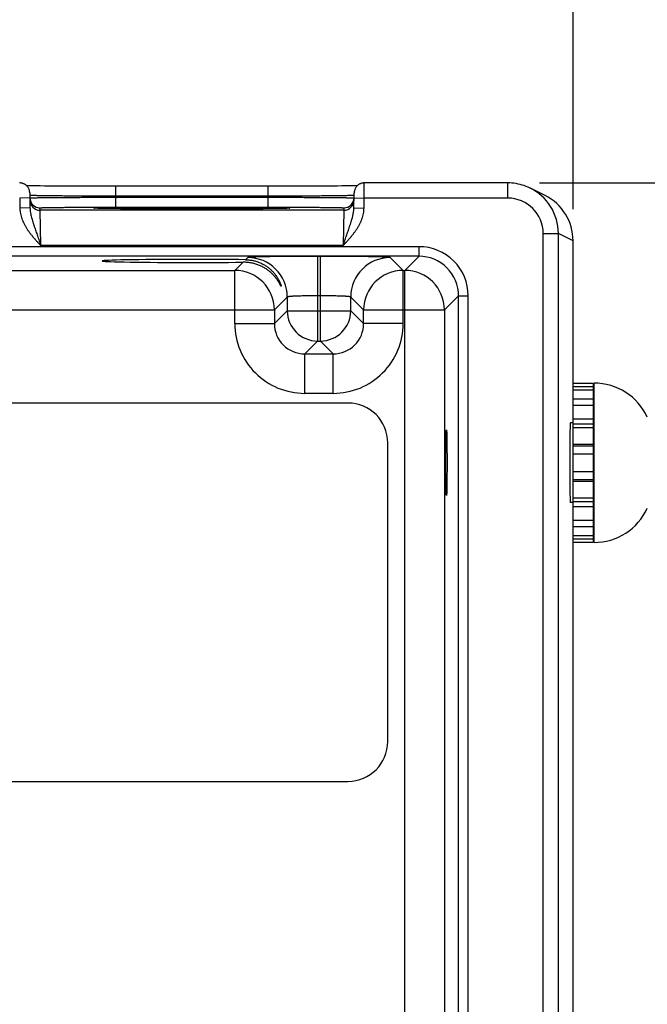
# Model space of a CAD drawing. Header units: inches. Extents: x 0 to 34, y 0 to 22.
# Tile 24 of 70: x 13.2 to 14.4, y 16.2 to 18.1. Entities that reach past the tile are written whole.
import ezdxf

# ---------------------------------------------------------------- set-up
doc = ezdxf.new("R2010")
doc.units = ezdxf.units.IN
doc.header["$LTSCALE"] = 1.87
doc.header["$MEASUREMENT"] = 0
doc.layers.get('0').update_dxf_attribs({"linetype": 'CONTINUOUS'})
doc.layers.add('DIMENSIONS', color=7, linetype='CONTINUOUS')
doc.styles.get("Standard").update_dxf_attribs({"font": 'txt', "width": 0.8})
doc.dimstyles.new('DIMSTYLE_1', dxfattribs={"dimtxt": 0.125, "dimasz": 0.18, "dimexe": 0.18, "dimexo": 0.0625, "dimgap": 0.09, "dimtad": 0, "dimtih": 1, "dimtoh": 1, "dimdec": 3, "dimzin": 4, "dimdsep": 46, "dimtxsty": 'STANDARD', "dimblk": '_FILLED', "dimblk1": '_FILLED', "dimblk2": '_FILLED', "dimcen": 0.09, "dimadec": 0, "dimazin": 0, "dimtp": 0.01, "dimtm": 0.01, "dimtfac": 1, "dimtdec": 3, "dimtofl": 0, "dimtmove": 0, "dimatfit": 3, "dimldrblk": '_FILLED', "dimfxl": 1, "dimtolj": 1, "dimtzin": 4, "dimarcsym": 0})

# ---------------------------------------------------------------- blocks, each defined once
blk = doc.blocks.new('*D12')
at = {"layer": 'DIMENSIONS', "color": 2, "linetype": 'CONTINUOUS'}
blk.add_line((14.2777, 17.7327), (14.2777, 18.4721), dxfattribs=at)
at = {"layer": 'DIMENSIONS', "color": 2, "linetype": 'CONTINUOUS', "insert": (14.2152, 18.5346), "char_height": 0.125, "width": 1.425, "attachment_point": 1, "rotation": 90, "line_spacing_factor": 0.9}
blk.add_mtext('7.014{\\Ftxt.shx;\\W1.000000;\\H0.125000; }[178.15]', dxfattribs=at)
blk = doc.blocks.new('_FILLED')
at = {"color": 0, "linetype": 'BYBLOCK'}
blk.add_solid([(0, 0), (-1, 0.174), (-1, -0.174)], dxfattribs=at)
blk = doc.blocks.new('*D19')
at = {"layer": 'DIMENSIONS', "color": 2, "linetype": 'CONTINUOUS'}
blk.add_line((13.2616, 15.9357), (15.117, 15.9357), dxfattribs=at)
at = {"layer": 'DIMENSIONS', "color": 2, "linetype": 'CONTINUOUS', "insert": (15.1795, 15.9982), "char_height": 0.125, "width": 1.325, "attachment_point": 1, "line_spacing_factor": 0.9}
blk.add_mtext('1.849{\\Ftxt.shx;\\W1.000000;\\H0.125000; }[46.96]', dxfattribs=at)
blk = doc.blocks.new('*D20')
at = {"layer": 'DIMENSIONS', "color": 2, "linetype": 'CONTINUOUS'}
blk.add_line((14.2112, 17.7846), (15.117, 17.7846), dxfattribs=at)
at = {"layer": 'DIMENSIONS', "color": 2, "linetype": 'CONTINUOUS', "insert": (15.1795, 17.8471), "char_height": 0.125, "width": 0.825, "attachment_point": 1, "line_spacing_factor": 0.9}
blk.add_mtext('.000{\\Ftxt.shx;\\W1.000000;\\H0.125000; }[0]', dxfattribs=at)
blk = doc.blocks.new('*D21')
at = {"layer": 'DIMENSIONS', "color": 2, "linetype": 'CONTINUOUS'}
blk.add_line((14.2112, 14.3162), (15.117, 14.3162), dxfattribs=at)
at = {"layer": 'DIMENSIONS', "color": 2, "linetype": 'CONTINUOUS', "insert": (15.1795, 14.3787), "char_height": 0.125, "width": 1.225, "attachment_point": 1, "line_spacing_factor": 0.9}
blk.add_mtext('3.468{\\Ftxt.shx;\\W1.000000;\\H0.125000; }[88.1]', dxfattribs=at)

msp = doc.modelspace()

# ---------------------------------------------------------------- linework, layer by layer
at = {"color": 7, "linetype": 'CONTINUOUS'}
for p, q in [((13.1991, 17.779), (13.1981, 17.779)), ((13.2025, 17.7789), (13.1991, 17.779)), ((13.2066, 17.7788), (13.2025, 17.7789)), ((13.2114, 17.7788), (13.2066, 17.7788)), ((13.2173, 17.7787), (13.2114, 17.7788)), ((13.2246, 17.7786), (13.2173, 17.7787)), ((13.2335, 17.7785), (13.2246, 17.7786)), ((13.2441, 17.7784), (13.2335, 17.7785)), ((13.2522, 17.7783), (13.2441, 17.7784)), ((13.2616, 17.7783), (13.2522, 17.7783)), ((13.2724, 17.7782), (13.2616, 17.7783)), ((13.2841, 17.7782), (13.2724, 17.7782)), ((13.2961, 17.7781), (13.2841, 17.7782)), ((13.3086, 17.7781), (13.2961, 17.7781)), ((13.3214, 17.778), (13.3086, 17.7781)), ((13.3344, 17.778), (13.3214, 17.778)), ((13.3477, 17.778), (13.3344, 17.778)), ((13.3611, 17.778), (13.3477, 17.778)), ((13.3743, 17.778), (13.3611, 17.778)), ((13.6816, 17.778), (13.3743, 17.778)), ((13.3743, 17.7583), (13.3743, 17.778)), ((13.6751, 17.7583), (13.6751, 17.778)), ((13.6951, 17.778), (13.6816, 17.778)), ((13.7084, 17.778), (13.6951, 17.778)), ((13.7216, 17.778), (13.7084, 17.778)), ((13.7348, 17.778), (13.7216, 17.778)), ((13.7471, 17.7781), (13.7348, 17.778)), ((13.758, 17.7781), (13.7471, 17.7781)), ((13.7717, 17.7782), (13.758, 17.7781)), ((13.7832, 17.7783), (13.7717, 17.7782)), ((13.7933, 17.7783), (13.7832, 17.7783)), ((13.8021, 17.7784), (13.7933, 17.7783)), ((13.8122, 17.7785), (13.8021, 17.7784)), ((13.8206, 17.7786), (13.8122, 17.7785)), ((13.8278, 17.7786), (13.8206, 17.7786)), ((13.834, 17.7787), (13.8278, 17.7786)), ((13.8392, 17.7788), (13.834, 17.7787)), ((13.8436, 17.7789), (13.8392, 17.7788)), ((13.848, 17.7789), (13.8436, 17.7789)), ((13.8513, 17.779), (13.848, 17.7789)), ((13.865, 17.7546), (13.8652, 17.7846)), ((14.1487, 17.7846), (13.8652, 17.7846)), ((14.1487, 17.7546), (14.1487, 17.7846)), ((14.2224, 17.7596), (14.1934, 17.7741)), ((13.2044, 17.755), (13.1844, 17.7546)), ((13.1844, 17.7546), (13.1847, 17.7349)), ((13.2042, 17.765), (13.2047, 17.7352)), ((13.2044, 17.7599), (13.2043, 17.76)), ((13.2044, 17.7551), (13.2045, 17.7551)), ((13.6751, 17.7583), (13.3743, 17.7583)), ((13.3743, 17.7583), (13.3743, 17.7564)), ((13.3743, 17.7564), (13.6751, 17.7564)), ((13.3743, 17.7367), (13.3743, 17.7564)), ((13.6751, 17.7583), (13.6751, 17.7564)), ((13.6751, 17.7367), (13.6751, 17.7564)), ((13.8447, 17.7352), (13.8452, 17.765)), ((13.8449, 17.7551), (13.845, 17.7551)), ((13.8451, 17.76), (13.845, 17.7599)), ((13.845, 17.755), (13.865, 17.7546)), ((13.8647, 17.7349), (13.865, 17.7546)), ((14.1487, 17.7546), (13.865, 17.7546)), ((13.2047, 17.7352), (13.1847, 17.7349)), ((13.2245, 17.7307), (13.2244, 17.7354)), ((13.3336, 17.7346), (13.3334, 17.7346)), ((13.3338, 17.7346), (13.3336, 17.7346)), ((13.3341, 17.7346), (13.3338, 17.7346)), ((13.3345, 17.7346), (13.3341, 17.7346)), ((13.3352, 17.7345), (13.3345, 17.7346)), ((13.3361, 17.7345), (13.3352, 17.7345)), ((13.3372, 17.7345), (13.3361, 17.7345)), ((13.3391, 17.7344), (13.3372, 17.7345)), ((13.3415, 17.7343), (13.3391, 17.7344)), ((13.3445, 17.7343), (13.3415, 17.7343)), ((13.3482, 17.7342), (13.3445, 17.7343)), ((13.3529, 17.7341), (13.3482, 17.7342)), ((13.3587, 17.734), (13.3529, 17.7341)), ((13.3641, 17.7339), (13.3587, 17.734)), ((13.3705, 17.7339), (13.3641, 17.7339)), ((13.3783, 17.7338), (13.3705, 17.7339)), ((13.3743, 17.7367), (13.6751, 17.7367)), ((13.388, 17.7337), (13.3783, 17.7338)), ((13.3958, 17.7336), (13.388, 17.7337)), ((13.4049, 17.7336), (13.3958, 17.7336)), ((13.4155, 17.7335), (13.4049, 17.7336)), ((13.4271, 17.7334), (13.4155, 17.7335)), ((13.4391, 17.7334), (13.4271, 17.7334)), ((13.4516, 17.7333), (13.4391, 17.7334)), ((13.4644, 17.7333), (13.4516, 17.7333)), ((13.4776, 17.7332), (13.4644, 17.7333)), ((13.4909, 17.7332), (13.4776, 17.7332)), ((13.5045, 17.7332), (13.4909, 17.7332)), ((13.5181, 17.7332), (13.5045, 17.7332)), ((13.5313, 17.7332), (13.5181, 17.7332)), ((13.5449, 17.7332), (13.5313, 17.7332)), ((13.5585, 17.7332), (13.5449, 17.7332)), ((13.5718, 17.7332), (13.5585, 17.7332)), ((13.5849, 17.7333), (13.5718, 17.7332)), ((13.5978, 17.7333), (13.5849, 17.7333)), ((13.6104, 17.7334), (13.5978, 17.7333)), ((13.6222, 17.7334), (13.6104, 17.7334)), ((13.6329, 17.7335), (13.6222, 17.7334)), ((13.6421, 17.7335), (13.6329, 17.7335)), ((13.6535, 17.7336), (13.6421, 17.7335)), ((13.6626, 17.7337), (13.6535, 17.7336)), ((13.6704, 17.7338), (13.6626, 17.7337)), ((13.6771, 17.7338), (13.6704, 17.7338)), ((13.683, 17.7339), (13.6771, 17.7338)), ((13.6898, 17.734), (13.683, 17.7339)), ((13.6954, 17.7341), (13.6898, 17.734)), ((13.7001, 17.7342), (13.6954, 17.7341)), ((13.7029, 17.7342), (13.7001, 17.7342)), ((13.7061, 17.7343), (13.7029, 17.7342)), ((13.7092, 17.7344), (13.7061, 17.7343)), ((13.7114, 17.7344), (13.7092, 17.7344)), ((13.7127, 17.7345), (13.7114, 17.7344)), ((13.7138, 17.7345), (13.7127, 17.7345)), ((13.7145, 17.7346), (13.7138, 17.7345)), ((13.7151, 17.7346), (13.7145, 17.7346)), ((13.7154, 17.7346), (13.7151, 17.7346)), ((13.7157, 17.7346), (13.7154, 17.7346)), ((13.7159, 17.7346), (13.7157, 17.7346)), ((13.716, 17.7347), (13.7159, 17.7346)), ((13.7161, 17.7347), (13.716, 17.7347)), ((13.825, 17.7354), (13.8249, 17.7307)), ((13.8447, 17.7352), (13.8647, 17.7349)), ((13.8249, 17.7307), (13.2245, 17.7307)), ((13.226, 17.6607), (13.2245, 17.7307)), ((13.8249, 17.7307), (13.8234, 17.6607)), ((14.2187, 17.6846), (14.2487, 17.6846)), ((14.2187, 14.4162), (14.2187, 17.6846)), ((14.2777, 17.6701), (14.2487, 17.6846)), ((14.2487, 14.4162), (14.2487, 17.6846)), ((13.9734, 17.6586), (10.3032, 17.6586)), ((13.8234, 17.6607), (13.226, 17.6607)), ((13.9734, 17.6396), (13.9734, 17.6586)), ((14.2777, 14.4306), (14.2777, 17.6702)), ((13.9734, 17.6396), (10.3032, 17.6396)), ((13.6349, 17.6371), (13.6307, 17.6329)), ((13.7785, 17.6395), (13.7729, 17.6395)), ((13.7729, 17.6395), (13.7729, 17.4721)), ((13.7785, 17.4721), (13.7785, 17.6395)), ((13.9418, 17.6118), (13.9165, 17.6371)), ((13.9734, 17.6396), (13.9456, 17.6118)), ((13.6257, 17.6279), (13.6096, 17.6118)), ((13.0118, 17.6118), (13.6096, 17.6118)), ((13.6096, 17.5067), (13.6096, 17.6118)), ((13.9418, 17.6118), (13.9456, 17.6118)), ((13.9418, 17.5067), (13.9418, 17.6118)), ((13.9456, 14.489), (13.9456, 17.6118)), ((13.7129, 17.5591), (13.6875, 17.5338)), ((13.7129, 17.5591), (13.7129, 17.5321)), ((13.7785, 17.5615), (13.7729, 17.5615)), ((13.8385, 17.5321), (13.8385, 17.5591)), ((13.8638, 17.5338), (13.8385, 17.5591)), ((14.0514, 17.5616), (14.0235, 17.5338)), ((14.0514, 17.5616), (14.0704, 17.5616)), ((14.0514, 14.5392), (14.0514, 17.5616)), ((14.0704, 14.5392), (14.0704, 17.5616)), ((12.9338, 17.5338), (13.6875, 17.5338)), ((13.6875, 17.5338), (13.6875, 17.5067)), ((13.7129, 17.5321), (13.6875, 17.5067)), ((13.7129, 17.5321), (13.8385, 17.5321)), ((13.8385, 17.5321), (13.8638, 17.5067)), ((13.8638, 17.5338), (14.0235, 17.5338)), ((13.8638, 17.5067), (13.8638, 17.5338)), ((14.0235, 17.5338), (14.0235, 14.567)), ((13.6096, 17.5067), (13.6875, 17.5067)), ((13.9418, 17.5067), (13.8638, 17.5067)), ((13.7729, 17.4721), (13.7475, 17.4468)), ((13.7729, 17.4721), (13.7785, 17.4721)), ((13.7785, 17.4721), (13.8038, 17.4468)), ((13.7475, 17.4468), (13.8038, 17.4468)), ((13.7475, 17.3688), (13.7475, 17.4468)), ((13.8038, 17.3688), (13.8038, 17.4468)), ((14.2777, 17.3887), (14.3171, 17.3887)), ((14.2777, 17.3886), (14.3171, 17.3886)), ((14.2777, 17.3823), (14.3171, 17.3823)), ((14.3171, 17.3887), (14.3171, 17.0743)), ((14.3191, 17.074), (14.3191, 17.389)), ((13.7475, 17.3688), (13.8038, 17.3688)), ((14.2777, 17.3755), (14.3171, 17.3755)), ((13.8329, 17.3496), (10.4471, 17.3496)), ((14.2777, 17.3579), (14.3171, 17.3579)), ((14.2777, 17.3452), (14.3171, 17.3452)), ((14.2777, 17.3102), (14.2724, 17.3102)), ((14.2777, 17.3184), (14.3171, 17.3184)), ((14.2777, 17.3086), (14.3171, 17.3086)), ((14.2777, 17.3013), (14.3171, 17.3013)), ((13.9116, 16.6803), (13.9116, 17.2709)), ((14.2777, 17.2685), (14.3171, 17.2685)), ((14.2777, 17.2651), (14.3171, 17.2651)), ((14.2777, 17.2491), (14.3171, 17.2491)), ((14.2777, 17.2142), (14.3171, 17.2142)), ((14.2777, 17.1982), (14.3171, 17.1982)), ((14.2777, 17.1948), (14.3171, 17.1948)), ((14.2777, 17.1528), (14.2724, 17.1528)), ((14.2777, 17.1619), (14.3171, 17.1619)), ((14.2777, 17.1546), (14.3171, 17.1546)), ((14.2777, 17.1449), (14.3171, 17.1449)), ((14.2777, 17.118), (14.3171, 17.118)), ((14.2777, 17.1053), (14.3171, 17.1053)), ((14.2777, 17.0876), (14.3171, 17.0876)), ((14.2777, 17.0808), (14.3171, 17.0808)), ((14.2777, 17.0744), (14.3171, 17.0744)), ((14.2777, 17.0743), (14.3171, 17.0743)), ((10.4471, 16.6016), (13.8329, 16.6016))]:
    msp.add_line(p, q, dxfattribs=at)
for points in [[(13.2042, 17.765), (13.2041, 17.7662), (13.204, 17.7674), (13.2038, 17.7686), (13.2035, 17.7698), (13.2032, 17.771), (13.2028, 17.7721), (13.2023, 17.7732), (13.2017, 17.7743), (13.2011, 17.7753), (13.2004, 17.7764), (13.1997, 17.7773), (13.1989, 17.7782), (13.198, 17.7791), (13.1971, 17.7799), (13.1962, 17.7807), (13.1952, 17.7814), (13.1941, 17.782), (13.1931, 17.7826), (13.1919, 17.7831), (13.1908, 17.7835), (13.1897, 17.7839), (13.1885, 17.7842), (13.1873, 17.7844), (13.1861, 17.7845), (13.1849, 17.7846), (13.1842, 17.7846)], [(13.8652, 17.7846), (13.8645, 17.7846), (13.8633, 17.7845), (13.8621, 17.7844), (13.8609, 17.7842), (13.8597, 17.7839), (13.8586, 17.7835), (13.8574, 17.7831), (13.8563, 17.7826), (13.8552, 17.782), (13.8542, 17.7814), (13.8532, 17.7807), (13.8523, 17.7799), (13.8514, 17.7791), (13.8505, 17.7782), (13.8497, 17.7773), (13.849, 17.7764), (13.8483, 17.7753), (13.8477, 17.7743), (13.8471, 17.7732), (13.8466, 17.7721), (13.8462, 17.771), (13.8459, 17.7698), (13.8456, 17.7686), (13.8454, 17.7674), (13.8452, 17.7662), (13.8452, 17.765)], [(14.1919, 17.7748), (14.1888, 17.7763), (14.185, 17.7778), (14.1811, 17.7793), (14.1771, 17.7805), (14.1731, 17.7816), (14.1691, 17.7825), (14.165, 17.7833), (14.1609, 17.7839), (14.1568, 17.7843), (14.1526, 17.7846), (14.1487, 17.7846)], [(13.3334, 17.7346), (13.3333, 17.7347), (13.3332, 17.7347), (13.3332, 17.7347)], [(13.7162, 17.7347), (13.7162, 17.7347), (13.7161, 17.7347)]]:
    msp.add_lwpolyline(points, dxfattribs=at)
for centre, radius, start, end in [((14.1487, 17.6846), 0.1, 359.9988, 64.4102), ((13.2244, 17.7554), 0.02, 181, 181.2436), ((13.2244, 17.7554), 0.02, 181.2447, 270.0013), ((13.825, 17.7554), 0.02, 269.9987, 358.7553), ((13.825, 17.7554), 0.02, 358.7564, 359), ((14.1487, 17.6846), 0.07, 0.0056, 90.0019), ((14.1777, 17.6702), 0.1, 0.0115, 63.4402), ((13.2245, 17.7507), 0.02, 181.0012, 270.0013), ((13.3379, 17.8173), 0.0828, 266.7202, 266.8827), ((13.7116, 17.8153), 0.0808, 273.115, 273.2829), ((13.8249, 17.7507), 0.02, 269.9987, 358.9988), ((13.9734, 17.5616), 0.097, 359.9966, 90.0034), ((13.6349, 17.5591), 0.078, 0.0209, 89.9791), ((13.9165, 17.5591), 0.078, 90.0209, 179.9791), ((13.9734, 17.5616), 0.078, 359.9906, 90.0094), ((13.6095, 17.5337), 0.078, 0.0209, 89.9791), ((13.9419, 17.5337), 0.078, 90.0209, 179.9791), ((13.9455, 17.5337), 0.078, 0.0212, 89.9788), ((13.7729, 17.5321), 0.06, 180.0209, 269.9791), ((13.7785, 17.5321), 0.06, 270.0209, 359.9791), ((13.7475, 17.5067), 0.138, 179.9963, 270.0037), ((13.7475, 17.5067), 0.06, 179.9636, 270.0364), ((13.8039, 17.5067), 0.138, 269.9963, 0.0037), ((13.8039, 17.5067), 0.06, 269.9636, 0.0364), ((14.3191, 17.2733), 0.1157, 24.4946, 90), ((13.8329, 17.2709), 0.0787, 0, 90), ((14.3112, 17.3181), 0.00787, 318.2837, 360), ((14.3112, 17.1449), 0.00787, 0, 41.7163), ((14.3191, 17.1897), 0.1157, 270, 335.5054), ((13.8329, 16.6803), 0.0787, 270, 360)]:
    msp.add_arc(centre, radius, start, end, dxfattribs=at)
for centre, major_axis, start_param, end_param in [((13.5247, 17.6304), (0.1771, 0), 0.92934, 5.318939), ((14.2724, 17.2315), (0, 0.0787), 0, 3.141593)]:
    msp.add_ellipse(centre, major_axis=major_axis, ratio=0.017455, start_param=start_param, end_param=end_param, dxfattribs=at)
msp.add_ellipse((14.0275, 17.2315), major_axis=(0, 0.065), ratio=0.017455, dxfattribs=at)
for points, knots in [([(13.3743, 17.7583), (13.3689, 17.7583), (13.3581, 17.7583), (13.342, 17.7584), (13.3262, 17.7585), (13.3109, 17.7585), (13.2961, 17.7586), (13.2821, 17.7587), (13.2689, 17.7588), (13.2567, 17.7589), (13.2471, 17.759), (13.2401, 17.7591), (13.2352, 17.7591), (13.2307, 17.7592), (13.2265, 17.7593), (13.2227, 17.7593), (13.2192, 17.7594), (13.2161, 17.7595), (13.2133, 17.7595), (13.2112, 17.7596), (13.2097, 17.7596), (13.2087, 17.7597), (13.2079, 17.7597), (13.2071, 17.7597), (13.2064, 17.7598), (13.2058, 17.7598), (13.2053, 17.7598), (13.205, 17.7598), (13.2047, 17.7599), (13.2046, 17.7599), (13.2045, 17.7599), (13.2044, 17.7599), (13.2044, 17.7599)], [0, 0, 0, 0, 0.095784, 0.19069, 0.283846, 0.374395, 0.461507, 0.544382, 0.622257, 0.694417, 0.760199, 0.790506, 0.818998, 0.845607, 0.870273, 0.89294, 0.913555, 0.932071, 0.948446, 0.962641, 0.968912, 0.974626, 0.97978, 0.984372, 0.988398, 0.991858, 0.994748, 0.997069, 0.998015, 0.998819, 0.99948, 1, 1, 1, 1]), ([(13.2045, 17.7551), (13.2045, 17.7551), (13.2046, 17.7551), (13.2047, 17.7551), (13.2048, 17.7551), (13.2051, 17.7552), (13.2054, 17.7552), (13.2059, 17.7552), (13.2065, 17.7552), (13.2072, 17.7553), (13.2079, 17.7553), (13.2088, 17.7553), (13.2098, 17.7553), (13.2113, 17.7554), (13.2133, 17.7554), (13.2161, 17.7554), (13.2193, 17.7555), (13.2228, 17.7555), (13.2266, 17.7556), (13.2308, 17.7556), (13.2353, 17.7557), (13.2401, 17.7557), (13.2472, 17.7558), (13.2567, 17.7559), (13.2689, 17.756), (13.2821, 17.756), (13.2962, 17.7561), (13.3109, 17.7562), (13.3262, 17.7562), (13.342, 17.7563), (13.3581, 17.7563), (13.3689, 17.7564), (13.3743, 17.7564)], [0, 0, 0, 0, 0.000513, 0.00117, 0.001969, 0.00291, 0.005223, 0.008105, 0.011558, 0.015577, 0.020162, 0.02531, 0.031018, 0.037282, 0.051466, 0.067829, 0.086334, 0.10694, 0.129598, 0.154257, 0.180859, 0.209345, 0.239649, 0.305427, 0.377589, 0.455472, 0.53836, 0.625491, 0.716064, 0.809247, 0.904183, 1, 1, 1, 1]), ([(13.845, 17.7599), (13.8449, 17.7599), (13.8449, 17.7599), (13.8448, 17.7599), (13.8446, 17.7599), (13.8444, 17.7598), (13.8441, 17.7598), (13.8436, 17.7598), (13.843, 17.7598), (13.8423, 17.7597), (13.8415, 17.7597), (13.8406, 17.7597), (13.8397, 17.7596), (13.8382, 17.7596), (13.8361, 17.7595), (13.8333, 17.7595), (13.8302, 17.7594), (13.8267, 17.7593), (13.8228, 17.7593), (13.8187, 17.7592), (13.8141, 17.7591), (13.8093, 17.7591), (13.8022, 17.759), (13.7927, 17.7589), (13.7805, 17.7588), (13.7673, 17.7587), (13.7533, 17.7586), (13.7385, 17.7585), (13.7232, 17.7585), (13.7074, 17.7584), (13.6913, 17.7583), (13.6805, 17.7583), (13.6751, 17.7583)], [0, 0, 0, 0, 0.00052, 0.001181, 0.001985, 0.002931, 0.005252, 0.008142, 0.011601, 0.015628, 0.02022, 0.025374, 0.031088, 0.037358, 0.051553, 0.067928, 0.086444, 0.107059, 0.129725, 0.154392, 0.181001, 0.209492, 0.2398, 0.305582, 0.377742, 0.455617, 0.538491, 0.625604, 0.716154, 0.809309, 0.904215, 1, 1, 1, 1]), ([(13.6751, 17.7564), (13.6805, 17.7564), (13.6913, 17.7563), (13.7074, 17.7563), (13.7231, 17.7562), (13.7385, 17.7562), (13.7532, 17.7561), (13.7673, 17.756), (13.7804, 17.756), (13.7927, 17.7559), (13.8022, 17.7558), (13.8092, 17.7557), (13.8141, 17.7557), (13.8186, 17.7556), (13.8228, 17.7556), (13.8266, 17.7555), (13.8301, 17.7555), (13.8333, 17.7554), (13.836, 17.7554), (13.8381, 17.7554), (13.8396, 17.7553), (13.8406, 17.7553), (13.8414, 17.7553), (13.8422, 17.7553), (13.8429, 17.7552), (13.8435, 17.7552), (13.844, 17.7552), (13.8443, 17.7552), (13.8446, 17.7551), (13.8447, 17.7551), (13.8448, 17.7551), (13.8449, 17.7551), (13.8449, 17.7551)], [0, 0, 0, 0, 0.095817, 0.190753, 0.283937, 0.37451, 0.461642, 0.54453, 0.622413, 0.694575, 0.760353, 0.790657, 0.819142, 0.845745, 0.870404, 0.893062, 0.913667, 0.932173, 0.948536, 0.962719, 0.968983, 0.974691, 0.979838, 0.984423, 0.988443, 0.991895, 0.994778, 0.99709, 0.998032, 0.998831, 0.999487, 1, 1, 1, 1]), ([(13.1847, 17.7349), (13.1847, 17.734), (13.1848, 17.7322), (13.1851, 17.7286), (13.1858, 17.7241), (13.1871, 17.7188), (13.1887, 17.7136), (13.1907, 17.7086), (13.193, 17.7036), (13.1956, 17.6989), (13.1984, 17.6942), (13.2015, 17.6897), (13.2047, 17.6853), (13.208, 17.6811), (13.2115, 17.6769), (13.215, 17.6728), (13.2181, 17.6694), (13.2205, 17.6667), (13.2229, 17.6641), (13.2248, 17.6621), (13.226, 17.6607)], [0, 0, 0, 0, 0.031251, 0.062503, 0.124993, 0.187485, 0.249979, 0.312475, 0.374974, 0.437473, 0.499974, 0.562476, 0.624979, 0.687483, 0.749986, 0.81249, 0.874994, 0.906246, 0.937497, 1, 1, 1, 1]), ([(13.2047, 17.7352), (13.2047, 17.7344), (13.2048, 17.7329), (13.2051, 17.7297), (13.2055, 17.7266), (13.2061, 17.7235), (13.2067, 17.7204), (13.2077, 17.7166), (13.2089, 17.712), (13.2103, 17.7075), (13.2115, 17.7037), (13.2125, 17.7007), (13.2135, 17.6976), (13.2148, 17.6938), (13.2164, 17.6891), (13.218, 17.6845), (13.2196, 17.6798), (13.2212, 17.675), (13.2228, 17.6703), (13.2244, 17.6655), (13.2255, 17.6623), (13.226, 17.6607)], [0, 0, 0, 0, 0.030581, 0.061074, 0.121881, 0.152241, 0.182584, 0.243294, 0.304158, 0.365286, 0.426781, 0.457689, 0.488714, 0.551134, 0.614061, 0.677483, 0.741365, 0.805646, 0.870245, 0.935066, 1, 1, 1, 1]), ([(13.2244, 17.7354), (13.2244, 17.7354), (13.2244, 17.7354), (13.2244, 17.7354), (13.2244, 17.7354), (13.2244, 17.7355), (13.2244, 17.7355), (13.2245, 17.7355), (13.2245, 17.7355), (13.2246, 17.7355), (13.2247, 17.7355), (13.2248, 17.7355), (13.2249, 17.7355), (13.2252, 17.7356), (13.2255, 17.7356), (13.226, 17.7356), (13.2266, 17.7356), (13.2273, 17.7357), (13.228, 17.7357), (13.2289, 17.7357), (13.2298, 17.7358), (13.2308, 17.7358), (13.232, 17.7358), (13.2336, 17.7359), (13.2359, 17.7359), (13.2389, 17.736), (13.2422, 17.736), (13.2458, 17.7361), (13.2497, 17.7362), (13.254, 17.7362), (13.2585, 17.7363), (13.2633, 17.7363), (13.2684, 17.7363), (13.2737, 17.7364), (13.2813, 17.7365), (13.2913, 17.7365), (13.3038, 17.7366), (13.3171, 17.7366), (13.3309, 17.7367), (13.3452, 17.7367), (13.3597, 17.7367), (13.3694, 17.7367), (13.3743, 17.7367)], [0, 0, 0, 0, 0.000131, 0.000181, 0.000239, 0.000381, 0.000559, 0.000772, 0.001022, 0.001308, 0.001992, 0.002823, 0.003803, 0.004933, 0.00764, 0.010943, 0.014842, 0.019334, 0.024416, 0.030084, 0.036336, 0.043168, 0.050577, 0.058558, 0.076217, 0.096098, 0.118154, 0.142337, 0.168589, 0.196842, 0.22703, 0.259083, 0.292922, 0.328463, 0.365622, 0.444439, 0.528606, 0.617319, 0.709715, 0.804909, 0.901983, 1, 1, 1, 1]), ([(13.3332, 17.7346), (13.3331, 17.7346), (13.3328, 17.7347), (13.3325, 17.7347), (13.3322, 17.7347), (13.3319, 17.7347), (13.3317, 17.7347), (13.3315, 17.7348), (13.3313, 17.7348), (13.3312, 17.7348), (13.3312, 17.7348), (13.3311, 17.7348), (13.3311, 17.7348), (13.331, 17.7348), (13.331, 17.7349), (13.331, 17.7349), (13.331, 17.7349), (13.331, 17.7349), (13.331, 17.7349), (13.331, 17.7349), (13.331, 17.7349), (13.331, 17.7349), (13.331, 17.7349), (13.331, 17.7349), (13.3311, 17.7349), (13.3311, 17.7349), (13.3312, 17.735), (13.3312, 17.735), (13.3313, 17.735), (13.3314, 17.735), (13.3315, 17.735), (13.3316, 17.735), (13.3318, 17.735), (13.3321, 17.7351), (13.3323, 17.7351), (13.3327, 17.7351), (13.333, 17.7351), (13.3334, 17.7352), (13.3338, 17.7352), (13.3343, 17.7352), (13.335, 17.7352), (13.3359, 17.7353), (13.3372, 17.7353), (13.3385, 17.7354), (13.34, 17.7354), (13.3423, 17.7355), (13.3455, 17.7355), (13.3497, 17.7356), (13.3544, 17.7357), (13.3596, 17.7358), (13.3652, 17.7358), (13.3713, 17.7359), (13.3779, 17.736), (13.3849, 17.7361), (13.3923, 17.7361), (13.4001, 17.7362), (13.4082, 17.7362), (13.4167, 17.7363), (13.4286, 17.7364), (13.4442, 17.7364), (13.4635, 17.7365), (13.4835, 17.7365), (13.504, 17.7366), (13.5178, 17.7366), (13.5247, 17.7366)], [0, 0, 0, 0, 0.001915, 0.003652, 0.005213, 0.006597, 0.007804, 0.008834, 0.009687, 0.010047, 0.010363, 0.010636, 0.010865, 0.011052, 0.011196, 0.011301, 0.011341, 0.011374, 0.011403, 0.011433, 0.011467, 0.011508, 0.011616, 0.011764, 0.011955, 0.012188, 0.012464, 0.012785, 0.013149, 0.013558, 0.014011, 0.014508, 0.015635, 0.016938, 0.018419, 0.020077, 0.021911, 0.023922, 0.02611, 0.028473, 0.031013, 0.036618, 0.04292, 0.049913, 0.057592, 0.065953, 0.084696, 0.10609, 0.130069, 0.156564, 0.185503, 0.216797, 0.250357, 0.286088, 0.323885, 0.363638, 0.405234, 0.448551, 0.493464, 0.587554, 0.686416, 0.788907, 0.893839, 1, 1, 1, 1]), ([(13.5247, 17.7332), (13.5134, 17.7332), (13.491, 17.7332), (13.4584, 17.7333), (13.4324, 17.7334), (13.4128, 17.7335), (13.3993, 17.7336), (13.3869, 17.7337), (13.3755, 17.7338), (13.3652, 17.7339), (13.3575, 17.734), (13.3519, 17.7341), (13.3482, 17.7342), (13.3449, 17.7343), (13.3419, 17.7343), (13.3393, 17.7344), (13.337, 17.7345), (13.3353, 17.7345), (13.3342, 17.7346), (13.3337, 17.7346), (13.3334, 17.7346)], [0, 0, 0, 0, 0.177808, 0.350093, 0.5115, 0.58654, 0.657016, 0.722378, 0.782121, 0.835775, 0.882929, 0.903948, 0.92321, 0.940677, 0.956313, 0.970085, 0.981972, 0.991951, 0.996218, 1, 1, 1, 1]), ([(13.5247, 17.7366), (13.5316, 17.7366), (13.5454, 17.7366), (13.5659, 17.7365), (13.5859, 17.7365), (13.6052, 17.7364), (13.6207, 17.7364), (13.6327, 17.7363), (13.6411, 17.7362), (13.6493, 17.7362), (13.6571, 17.7361), (13.6645, 17.7361), (13.6715, 17.736), (13.678, 17.7359), (13.6842, 17.7358), (13.6898, 17.7358), (13.695, 17.7357), (13.6997, 17.7356), (13.7039, 17.7355), (13.7071, 17.7355), (13.7093, 17.7354), (13.7108, 17.7354), (13.7122, 17.7353), (13.7134, 17.7353), (13.7144, 17.7352), (13.7151, 17.7352), (13.7155, 17.7352), (13.716, 17.7352), (13.7164, 17.7351), (13.7167, 17.7351), (13.717, 17.7351), (13.7173, 17.7351), (13.7176, 17.735), (13.7178, 17.735), (13.7179, 17.735), (13.718, 17.735), (13.7181, 17.735), (13.7181, 17.735), (13.7182, 17.735), (13.7183, 17.7349), (13.7183, 17.7349), (13.7183, 17.7349), (13.7184, 17.7349), (13.7184, 17.7349), (13.7184, 17.7349), (13.7184, 17.7349), (13.7184, 17.7349), (13.7184, 17.7349), (13.7184, 17.7349), (13.7184, 17.7349), (13.7184, 17.7349), (13.7183, 17.7348), (13.7183, 17.7348), (13.7183, 17.7348), (13.7182, 17.7348), (13.7181, 17.7348), (13.7181, 17.7348), (13.7179, 17.7348), (13.7177, 17.7347), (13.7175, 17.7347), (13.7172, 17.7347), (13.7169, 17.7347), (13.7166, 17.7347), (13.7163, 17.7346), (13.7162, 17.7346)], [0, 0, 0, 0, 0.106159, 0.21109, 0.313578, 0.412439, 0.506529, 0.551441, 0.594757, 0.636353, 0.676106, 0.713903, 0.749635, 0.783195, 0.814489, 0.843429, 0.869925, 0.893903, 0.915298, 0.934044, 0.942405, 0.950084, 0.957078, 0.96338, 0.968985, 0.971526, 0.97389, 0.976078, 0.97809, 0.979925, 0.981583, 0.983064, 0.984367, 0.985494, 0.985991, 0.986444, 0.986853, 0.987218, 0.987538, 0.987815, 0.988049, 0.988239, 0.988388, 0.988496, 0.988537, 0.988572, 0.988601, 0.988631, 0.988664, 0.988703, 0.988808, 0.988952, 0.989138, 0.989367, 0.989639, 0.989956, 0.990316, 0.991168, 0.992198, 0.993405, 0.994788, 0.996349, 0.998086, 1, 1, 1, 1]), ([(13.716, 17.7346), (13.7157, 17.7346), (13.7152, 17.7346), (13.7141, 17.7345), (13.7124, 17.7345), (13.7101, 17.7344), (13.7075, 17.7343), (13.7045, 17.7343), (13.7012, 17.7342), (13.6975, 17.7341), (13.6919, 17.734), (13.6841, 17.7339), (13.6739, 17.7338), (13.6625, 17.7337), (13.65, 17.7336), (13.6366, 17.7335), (13.617, 17.7334), (13.591, 17.7333), (13.5583, 17.7332), (13.536, 17.7332), (13.5247, 17.7332)], [0, 0, 0, 0, 0.003782, 0.008049, 0.018029, 0.029918, 0.043692, 0.059327, 0.076795, 0.096058, 0.117078, 0.164232, 0.217887, 0.27763, 0.342992, 0.413468, 0.488507, 0.649913, 0.822194, 1, 1, 1, 1]), ([(13.6751, 17.7367), (13.68, 17.7367), (13.6897, 17.7367), (13.7042, 17.7367), (13.7185, 17.7367), (13.7323, 17.7366), (13.7455, 17.7366), (13.7581, 17.7365), (13.7681, 17.7365), (13.7757, 17.7364), (13.781, 17.7363), (13.7861, 17.7363), (13.7909, 17.7363), (13.7954, 17.7362), (13.7997, 17.7362), (13.8036, 17.7361), (13.8072, 17.736), (13.8105, 17.736), (13.8135, 17.7359), (13.8158, 17.7359), (13.8174, 17.7358), (13.8185, 17.7358), (13.8196, 17.7358), (13.8205, 17.7357), (13.8213, 17.7357), (13.8221, 17.7357), (13.8228, 17.7356), (13.8234, 17.7356), (13.8239, 17.7356), (13.8242, 17.7356), (13.8245, 17.7355), (13.8246, 17.7355), (13.8247, 17.7355), (13.8248, 17.7355), (13.8249, 17.7355), (13.8249, 17.7355), (13.8249, 17.7355), (13.825, 17.7355), (13.825, 17.7354), (13.825, 17.7354), (13.825, 17.7354), (13.825, 17.7354), (13.825, 17.7354)], [0, 0, 0, 0, 0.098017, 0.195091, 0.290285, 0.382681, 0.471394, 0.555561, 0.634378, 0.671538, 0.707078, 0.740917, 0.77297, 0.803158, 0.831411, 0.857662, 0.881847, 0.903903, 0.923783, 0.941441, 0.949423, 0.956832, 0.963664, 0.969916, 0.975584, 0.980666, 0.985158, 0.989057, 0.992361, 0.995068, 0.996198, 0.997178, 0.998009, 0.998692, 0.998978, 0.999228, 0.999441, 0.999619, 0.999761, 0.999819, 0.999869, 1, 1, 1, 1]), ([(13.8234, 17.6607), (13.8239, 17.6623), (13.825, 17.6655), (13.8266, 17.6703), (13.8282, 17.675), (13.8298, 17.6798), (13.8314, 17.6845), (13.833, 17.6891), (13.8346, 17.6938), (13.8359, 17.6976), (13.8369, 17.7007), (13.8376, 17.7029), (13.8384, 17.7052), (13.8391, 17.7075), (13.8398, 17.7098), (13.8407, 17.7128), (13.8415, 17.7158), (13.8423, 17.7189), (13.8428, 17.7212), (13.8433, 17.7235), (13.8437, 17.7258), (13.8441, 17.7281), (13.8445, 17.7313), (13.8446, 17.7336), (13.8447, 17.7352)], [0, 0, 0, 0, 0.064934, 0.129755, 0.194354, 0.258636, 0.322517, 0.38594, 0.448867, 0.511286, 0.542311, 0.57322, 0.604019, 0.634715, 0.66532, 0.695845, 0.756707, 0.787075, 0.817423, 0.847767, 0.878122, 0.908507, 0.93894, 1, 1, 1, 1]), ([(13.8234, 17.6607), (13.8246, 17.6621), (13.8264, 17.6641), (13.8289, 17.6667), (13.8313, 17.6694), (13.8343, 17.6728), (13.8379, 17.6769), (13.8414, 17.6811), (13.8447, 17.6853), (13.8474, 17.689), (13.8494, 17.692), (13.8509, 17.6942), (13.8524, 17.6966), (13.8537, 17.6989), (13.8551, 17.7013), (13.8563, 17.7037), (13.8575, 17.7061), (13.8586, 17.7086), (13.8597, 17.7111), (13.8609, 17.7145), (13.8623, 17.7188), (13.8636, 17.7241), (13.8644, 17.7295), (13.8646, 17.7331), (13.8647, 17.7349)], [0, 0, 0, 0, 0.062502, 0.093753, 0.125005, 0.187507, 0.25001, 0.312513, 0.375016, 0.437518, 0.468771, 0.500023, 0.531275, 0.562527, 0.59378, 0.625032, 0.656284, 0.687536, 0.718788, 0.75004, 0.812534, 0.875025, 0.937514, 1, 1, 1, 1]), ([(13.7729, 17.6395), (13.7684, 17.6395), (13.7596, 17.6395), (13.7464, 17.6395), (13.7334, 17.6394), (13.7208, 17.6393), (13.7087, 17.6392), (13.6972, 17.6391), (13.6864, 17.639), (13.678, 17.6388), (13.6716, 17.6387), (13.6672, 17.6386), (13.663, 17.6385), (13.6591, 17.6384), (13.6555, 17.6384), (13.6521, 17.6383), (13.649, 17.6381), (13.6462, 17.638), (13.6437, 17.6379), (13.6418, 17.6378), (13.6405, 17.6378), (13.6396, 17.6377), (13.6388, 17.6377), (13.638, 17.6376), (13.6373, 17.6375), (13.6368, 17.6375), (13.6363, 17.6374), (13.6358, 17.6374), (13.6355, 17.6373), (13.6353, 17.6373), (13.6352, 17.6372), (13.6351, 17.6372), (13.635, 17.6372), (13.635, 17.6372), (13.6349, 17.6371), (13.6349, 17.6371), (13.6349, 17.6371)], [0, 0, 0, 0, 0.0969, 0.192887, 0.287057, 0.378522, 0.466426, 0.549933, 0.628266, 0.700678, 0.734452, 0.766498, 0.796738, 0.825099, 0.85152, 0.875938, 0.898293, 0.918531, 0.936609, 0.952488, 0.95959, 0.966128, 0.972097, 0.977495, 0.982319, 0.986568, 0.99024, 0.993335, 0.99585, 0.996891, 0.997788, 0.998545, 0.999162, 0.999644, 0.999837, 1, 1, 1, 1]), ([(13.9165, 17.6371), (13.9164, 17.6371), (13.9164, 17.6371), (13.9164, 17.6372), (13.9163, 17.6372), (13.9163, 17.6372), (13.9162, 17.6372), (13.916, 17.6373), (13.9158, 17.6373), (13.9155, 17.6374), (13.9151, 17.6374), (13.9146, 17.6375), (13.914, 17.6375), (13.9134, 17.6376), (13.9126, 17.6377), (13.9118, 17.6377), (13.9109, 17.6378), (13.9095, 17.6378), (13.9077, 17.6379), (13.9052, 17.638), (13.9024, 17.6381), (13.8993, 17.6383), (13.8959, 17.6384), (13.8923, 17.6384), (13.8884, 17.6385), (13.8842, 17.6386), (13.8798, 17.6387), (13.8734, 17.6388), (13.8649, 17.639), (13.8542, 17.6391), (13.8427, 17.6392), (13.8306, 17.6393), (13.818, 17.6394), (13.805, 17.6395), (13.7918, 17.6395), (13.7829, 17.6395), (13.7785, 17.6395)], [0, 0, 0, 0, 0.000163, 0.000356, 0.000838, 0.001455, 0.002212, 0.003109, 0.00415, 0.006665, 0.00976, 0.013432, 0.017681, 0.022505, 0.027903, 0.033872, 0.04041, 0.047512, 0.063391, 0.081469, 0.101707, 0.124062, 0.14848, 0.174901, 0.203262, 0.233502, 0.265548, 0.299322, 0.371734, 0.450067, 0.533574, 0.621478, 0.712943, 0.807113, 0.9031, 1, 1, 1, 1]), ([(13.701, 17.5805), (13.701, 17.5805), (13.701, 17.5805), (13.701, 17.5804), (13.7009, 17.5804), (13.7009, 17.5804), (13.7009, 17.5804), (13.7009, 17.5804), (13.7009, 17.5804), (13.7009, 17.5804), (13.7008, 17.5804), (13.7008, 17.5804), (13.7008, 17.5805), (13.7007, 17.5805), (13.7007, 17.5806), (13.7006, 17.5807), (13.7005, 17.5809), (13.7004, 17.581), (13.7003, 17.5812), (13.7002, 17.5814), (13.7001, 17.5817), (13.6999, 17.5819), (13.6998, 17.5822), (13.6995, 17.5826), (13.6992, 17.5832), (13.6989, 17.5839), (13.6984, 17.5847), (13.698, 17.5855), (13.6975, 17.5864), (13.697, 17.5873), (13.6964, 17.5883), (13.6958, 17.5892), (13.6952, 17.5903), (13.6943, 17.5916), (13.6931, 17.5934), (13.6915, 17.5956), (13.6898, 17.5978), (13.6879, 17.6), (13.6859, 17.6022), (13.6838, 17.6044), (13.6808, 17.6073), (13.6766, 17.6108), (13.671, 17.6148), (13.6649, 17.6184), (13.6582, 17.6216), (13.6521, 17.6238), (13.647, 17.6253), (13.643, 17.6262), (13.6389, 17.627), (13.6346, 17.6275), (13.6302, 17.6278), (13.6272, 17.6279), (13.6257, 17.6279)], [0, 0, 0, 0, 0.000407, 0.000745, 0.001019, 0.001236, 0.001414, 0.001582, 0.001774, 0.002013, 0.002313, 0.00268, 0.003117, 0.003625, 0.004857, 0.006379, 0.008187, 0.010276, 0.012639, 0.015269, 0.018157, 0.021294, 0.024671, 0.028279, 0.036149, 0.044829, 0.054249, 0.064342, 0.075047, 0.08631, 0.098081, 0.110317, 0.12298, 0.136037, 0.163217, 0.191665, 0.221238, 0.25183, 0.283363, 0.315782, 0.34905, 0.418035, 0.490271, 0.565822, 0.644839, 0.72753, 0.770338, 0.814155, 0.859007, 0.90492, 0.951913, 1, 1, 1, 1]), ([(13.6307, 17.6329), (13.6321, 17.6329), (13.6349, 17.6327), (13.6391, 17.6323), (13.6432, 17.6317), (13.6471, 17.6309), (13.6509, 17.6299), (13.6545, 17.6287), (13.6581, 17.6273), (13.6625, 17.6254), (13.6677, 17.6227), (13.6734, 17.6189), (13.6786, 17.6149), (13.6832, 17.6106), (13.6866, 17.6068), (13.6891, 17.6037), (13.6908, 17.6014), (13.6923, 17.5992), (13.6938, 17.5969), (13.6951, 17.5946), (13.6963, 17.5925), (13.6973, 17.5903), (13.6983, 17.5883), (13.699, 17.5867), (13.6994, 17.5855), (13.6997, 17.5847), (13.7, 17.5839), (13.7003, 17.5832), (13.7005, 17.5825), (13.7007, 17.582), (13.7008, 17.5815), (13.7008, 17.5812), (13.7009, 17.581), (13.7009, 17.5809), (13.7009, 17.5807), (13.701, 17.5806), (13.701, 17.5805), (13.701, 17.5805)], [0, 0, 0, 0, 0.04585, 0.090642, 0.134403, 0.177163, 0.218957, 0.259821, 0.299794, 0.338911, 0.414697, 0.48745, 0.55736, 0.624535, 0.688975, 0.720135, 0.750539, 0.780132, 0.808839, 0.836556, 0.863148, 0.888433, 0.912175, 0.934071, 0.944209, 0.953735, 0.962586, 0.970697, 0.977998, 0.984417, 0.989886, 0.992242, 0.994338, 0.996165, 0.99772, 0.998998, 1, 1, 1, 1]), ([(13.7729, 17.5615), (13.771, 17.5615), (13.7671, 17.5615), (13.7614, 17.5615), (13.7557, 17.5614), (13.7503, 17.5613), (13.745, 17.5612), (13.7408, 17.5611), (13.7375, 17.561), (13.7345, 17.561), (13.731, 17.5608), (13.727, 17.5607), (13.724, 17.5605), (13.7218, 17.5604), (13.7204, 17.5603), (13.719, 17.5602), (13.7178, 17.5601), (13.7167, 17.5599), (13.7158, 17.5598), (13.7151, 17.5597), (13.7146, 17.5597), (13.7143, 17.5596), (13.714, 17.5595), (13.7137, 17.5595), (13.7135, 17.5594), (13.7133, 17.5594), (13.7132, 17.5593), (13.7131, 17.5593), (13.713, 17.5593), (13.713, 17.5592), (13.713, 17.5592), (13.7129, 17.5592), (13.7129, 17.5591)], [0, 0, 0, 0, 0.096721, 0.192531, 0.286526, 0.377821, 0.465558, 0.548911, 0.588698, 0.627098, 0.699386, 0.765099, 0.823624, 0.850019, 0.87442, 0.89677, 0.91702, 0.935124, 0.951044, 0.964747, 0.97076, 0.976211, 0.981098, 0.985422, 0.989184, 0.992389, 0.995043, 0.996169, 0.997166, 0.998038, 0.998793, 1, 1, 1, 1]), ([(13.8385, 17.5591), (13.8385, 17.5592), (13.8384, 17.5592), (13.8384, 17.5592), (13.8383, 17.5593), (13.8383, 17.5593), (13.8382, 17.5593), (13.8381, 17.5594), (13.8379, 17.5594), (13.8377, 17.5595), (13.8374, 17.5595), (13.8371, 17.5596), (13.8368, 17.5597), (13.8363, 17.5597), (13.8356, 17.5598), (13.8346, 17.5599), (13.8336, 17.5601), (13.8323, 17.5602), (13.831, 17.5603), (13.8295, 17.5604), (13.8274, 17.5605), (13.8243, 17.5607), (13.8204, 17.5608), (13.8169, 17.561), (13.8139, 17.561), (13.8106, 17.5611), (13.8064, 17.5612), (13.8011, 17.5613), (13.7957, 17.5614), (13.79, 17.5615), (13.7843, 17.5615), (13.7804, 17.5615), (13.7785, 17.5615)], [0, 0, 0, 0, 0.001207, 0.001962, 0.002834, 0.003831, 0.004957, 0.007611, 0.010816, 0.014578, 0.018902, 0.023789, 0.02924, 0.035253, 0.048956, 0.064876, 0.08298, 0.10323, 0.12558, 0.149981, 0.176376, 0.234901, 0.300614, 0.372902, 0.411302, 0.451089, 0.534442, 0.622179, 0.713474, 0.807469, 0.903279, 1, 1, 1, 1])]:
    msp.add_open_spline(points, degree=3, knots=knots, dxfattribs=at)

# ---------------------------------------------------------------- dimensions: what is measured, and where the dimension line sits
at = {"layer": 'DIMENSIONS', "color": 2, "linetype": 'CONTINUOUS'}
for feature_location, offset, dtype, origin, picture, middle in [((14.2777, 17.7327), (0, 0.7395), 1, (7.2641, 17.6702), '*D12', (14.2777, 19.2471)), ((14.2112059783, 17.7846372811), (0.905762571, 0), 0, (14.1487059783, 17.7846372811), '*D20', (15.5919685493, 17.7846372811)), ((13.2616, 15.9357), (1.8554, 0), 0, (14.1487, 17.7846), '*D19', (15.842, 15.9357)), ((14.2112, 14.3162), (0.9058, 0), 0, (14.1487, 17.7846), '*D21', (15.792, 14.3162))]:
    dim = msp.add_ordinate_dim(feature_location=feature_location, offset=offset, dtype=dtype, origin=origin, dimstyle='DIMSTYLE_1', dxfattribs=at)
    dim.commit()
    dim.dimension.update_dxf_attribs({"geometry": picture, "text_midpoint": middle})

doc.saveas('drawing.dxf')
